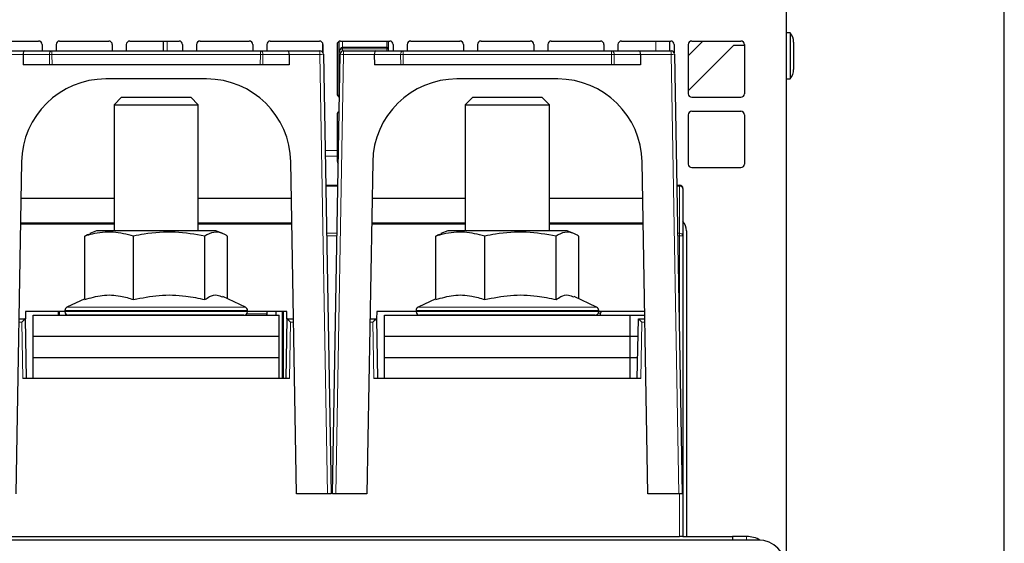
# Paper-space layout 'Blatt5' of a CAD drawing. Header units: millimetres. Extents: x 5 to 418, y 2 to 292.
# Tile 14 of 33: x 250 to 320, y 180 to 217. Entities that reach past the tile are written whole.
import ezdxf

# ---------------------------------------------------------------- set-up
doc = ezdxf.new("R2010")
doc.units = ezdxf.units.MM
doc.layers.add('SLD-0', color=7, linetype='Continuous')
doc.styles.add('SLDTEXTSTYLE1', font='TXT', dxfattribs={"width": 0.605})
doc.dimstyles.new('SLDDIMSTYLE4', dxfattribs={"dimtxt": 3.5, "dimasz": 3.302, "dimexe": 0, "dimexo": 0.0625, "dimgap": 0.875, "dimtad": 1, "dimlfac": 2, "dimrnd": 1e-09, "dimzin": 12, "dimdsep": 46, "dimtxsty": 'SLDTEXTSTYLE1', "dimsah": 1, "dimcen": 0.09, "dimadec": 0, "dimazin": 3, "dimtfac": 1, "dimtofl": 0, "dimtmove": 0, "dimatfit": 3, "dimfxl": 1, "dimfrac": 2, "dimtolj": 1, "dimtzin": 12, "dimarcsym": 0})

# ---------------------------------------------------------------- blocks, each defined once
blk = doc.blocks.new('_D_29')
at = {"layer": 'SLD-0', "color": 7}
for p, q in [((124.452, 158.08), (124.452, 265.479)), ((320.452, 158.08), (320.452, 265.479)), ((124.452, 264.479), (320.452, 264.479))]:
    blk.add_line(p, q, dxfattribs=at)
for points in [[(124.452, 264.479), (127.754, 263.971), (127.754, 264.987)], [(320.452, 264.479), (317.15, 264.987), (317.15, 263.971)]]:
    blk.add_solid(points, dxfattribs=at)
at = {"layer": 'SLD-0', "color": 7, "insert": (218.442, 268.99), "char_height": 3.5, "attachment_point": 1, "style": 'SLDTEXTSTYLE1'}
blk.add_mtext('392', dxfattribs=at)

psp = doc.layouts.new('Blatt5')

# ---------------------------------------------------------------- linework, layer by layer
at = {"color": 7, "linetype": 'Continuous', "lineweight": 25}
for p, q in [((304.9523, 178.2298), (304.9523, 217.7798)), ((305.2023, 215.9123), (304.9523, 215.9123)), ((305.2023, 215.9123), (305.2023, 212.6473)), ((248.2023, 215.3298), (251.7023, 215.3298)), ((253.2023, 215.3298), (256.7023, 215.3298)), ((258.2023, 215.3298), (261.7023, 215.3298)), ((260.6023, 214.6298), (260.6023, 215.3298)), ((263.2023, 215.3298), (266.7023, 215.3298)), ((268.2023, 215.3298), (271.7023, 215.3298)), ((273.1023, 214.5164), (273.1023, 215.3089)), ((273.2023, 215.3298), (276.7023, 215.3298)), ((276.6023, 215.3298), (276.6023, 214.7762)), ((278.2023, 215.3298), (281.7023, 215.3298)), ((283.2023, 215.3298), (286.7023, 215.3298)), ((288.2023, 215.3298), (291.7023, 215.3298)), ((293.2023, 215.3298), (296.7023, 215.3298)), ((299.0023, 215.3298), (297.9523, 214.2798)), ((298.2023, 215.3298), (301.7023, 215.3298)), ((305.4523, 215.2508), (305.4523, 213.3087)), ((248.4228, 214.6298), (250.7078, 214.6298)), ((250.7078, 214.6298), (252.658, 214.6298)), ((251.9523, 215.0798), (251.9523, 214.6298)), ((252.658, 214.6298), (267.4966, 214.6298)), ((252.9523, 215.0798), (252.9523, 214.6298)), ((256.9523, 215.0798), (256.9523, 214.6298)), ((257.9523, 215.0798), (257.9523, 214.6298)), ((261.9523, 215.0798), (261.9523, 214.6298)), ((262.9523, 215.0798), (262.9523, 214.6298)), ((266.9523, 215.0798), (266.9523, 214.6298)), ((267.4966, 214.6298), (269.4468, 214.6298)), ((267.9523, 215.0798), (267.9523, 214.6298)), ((269.4468, 214.6298), (271.7318, 214.6298)), ((271.941, 214.5167), (271.9353, 215.1705)), ((271.9523, 215.0798), (271.9523, 214.4975)), ((272.9523, 215.0798), (272.9523, 211.5798)), ((273.1023, 211.3506), (273.1023, 214.5164)), ((276.5023, 214.8762), (273.3523, 214.8762)), ((273.4228, 214.6298), (275.7078, 214.6298)), ((275.7078, 214.6298), (277.658, 214.6298)), ((276.6023, 214.7762), (276.6023, 214.6298)), ((276.9523, 215.0798), (276.9523, 214.6298)), ((277.658, 214.6298), (292.4966, 214.6298)), ((277.9523, 215.0798), (277.9523, 214.6298)), ((281.9523, 215.0798), (281.9523, 214.6298)), ((282.9523, 215.0798), (282.9523, 214.6298)), ((286.9523, 215.0798), (286.9523, 214.6298)), ((287.9523, 215.0798), (287.9523, 214.6298)), ((291.9523, 215.0798), (291.9523, 214.6298)), ((292.4966, 214.6298), (294.4468, 214.6298)), ((292.9523, 215.0798), (292.9523, 214.6298)), ((294.4468, 214.6298), (296.7318, 214.6298)), ((296.9523, 215.0798), (296.9523, 214.4975)), ((297.9523, 215.0798), (297.9523, 211.5798)), ((297.9523, 211.7798), (301.2023, 215.0298)), ((301.2023, 215.0298), (301.9523, 215.0298)), ((301.9523, 215.0798), (301.9523, 211.5798)), ((250.6043, 214.3754), (250.6097, 213.6298)), ((269.5503, 214.3754), (269.5449, 213.6298)), ((271.9817, 214.3841), (272.5273, 183.1298)), ((272.6273, 183.1298), (273.1728, 214.3841)), ((275.6043, 214.3754), (275.6097, 213.6298)), ((294.5503, 214.3754), (294.5449, 213.6298)), ((296.9817, 214.3841), (297.5273, 183.1298)), ((252.4866, 213.6298), (250.6097, 213.6298)), ((252.6634, 213.6298), (252.4866, 213.6298)), ((267.4912, 213.6298), (252.6634, 213.6298)), ((267.668, 213.6298), (267.4912, 213.6298)), ((269.5449, 213.6298), (267.668, 213.6298)), ((277.4866, 213.6298), (275.6097, 213.6298)), ((277.6634, 213.6298), (277.4866, 213.6298)), ((292.4912, 213.6298), (277.6634, 213.6298)), ((292.668, 213.6298), (292.4912, 213.6298)), ((294.5449, 213.6298), (292.668, 213.6298)), ((263.6662, 212.6298), (256.4884, 212.6298)), ((288.6662, 212.6298), (281.4884, 212.6298)), ((304.9523, 212.6473), (305.2023, 212.6473)), ((257.614, 211.3298), (257.0773, 210.793)), ((257.614, 211.3298), (262.5405, 211.3298)), ((263.0773, 210.793), (262.5405, 211.3298)), ((282.614, 211.3298), (282.0773, 210.793)), ((282.614, 211.3298), (287.5405, 211.3298)), ((288.0773, 210.793), (287.5405, 211.3298)), ((298.2023, 211.3298), (301.7023, 211.3298)), ((257.0773, 210.793), (257.0773, 201.8298)), ((257.0773, 210.793), (263.0773, 210.793)), ((263.0773, 201.8298), (263.0773, 210.793)), ((282.0773, 210.793), (282.0773, 201.8298)), ((282.0773, 210.793), (288.0773, 210.793)), ((288.0773, 201.8298), (288.0773, 210.793)), ((298.2023, 210.3298), (301.7023, 210.3298)), ((272.9523, 210.0798), (272.9523, 207.5514)), ((297.9523, 210.0798), (297.9523, 206.5798)), ((301.9523, 210.0798), (301.9523, 206.5798)), ((272.9523, 207.5514), (272.9523, 207.1288)), ((272.9523, 207.1288), (272.9523, 206.7919)), ((250.4893, 206.7345), (250.0773, 183.1298)), ((270.0773, 183.1298), (269.6653, 206.7345)), ((275.4893, 206.7345), (275.0773, 183.1298)), ((295.0773, 183.1298), (294.6653, 206.7345)), ((298.2023, 206.3298), (301.7023, 206.3298)), ((272.1442, 205.0798), (273.0104, 205.0798)), ((297.1442, 205.0798), (297.3273, 205.0798)), ((297.5773, 204.8298), (297.5773, 201.4744)), ((257.0773, 204.1298), (250.4439, 204.1298)), ((269.7107, 204.1298), (263.0773, 204.1298)), ((282.0773, 204.1298), (275.4439, 204.1298)), ((294.7107, 204.1298), (288.0773, 204.1298)), ((250.4124, 202.3298), (251.3273, 202.3298)), ((257.0773, 202.3798), (250.4133, 202.3798)), ((251.0773, 202.3298), (251.0782, 202.3798)), ((251.3273, 202.3298), (257.0773, 202.3298)), ((269.7413, 202.3798), (263.0773, 202.3798)), ((263.0773, 202.3298), (268.8273, 202.3298)), ((268.8273, 202.3298), (269.7422, 202.3298)), ((269.0764, 202.3798), (269.0773, 202.3298)), ((275.4124, 202.3298), (276.3273, 202.3298)), ((282.0773, 202.3798), (275.4133, 202.3798)), ((276.0773, 202.3298), (276.0782, 202.3798)), ((276.3273, 202.3298), (282.0773, 202.3298)), ((294.7413, 202.3798), (288.0773, 202.3798)), ((288.0773, 202.3298), (293.8273, 202.3298)), ((293.8273, 202.3298), (294.7422, 202.3298)), ((294.0764, 202.3798), (294.0773, 202.3298)), ((254.9934, 196.9377), (254.9934, 201.4513)), ((255.8273, 201.8298), (255.3439, 201.6364)), ((264.3273, 201.8298), (255.8273, 201.8298)), ((258.4658, 196.9377), (258.4658, 201.4513)), ((263.5496, 196.9377), (263.5496, 201.4513)), ((264.8107, 201.6364), (264.3273, 201.8298)), ((265.1612, 196.9901), (265.1612, 201.4513)), ((279.9934, 196.9377), (279.9934, 201.4513)), ((280.8273, 201.8298), (280.3439, 201.6364)), ((289.3273, 201.8298), (280.8273, 201.8298)), ((283.4658, 196.9377), (283.4658, 201.4513)), ((288.5496, 196.9377), (288.5496, 201.4513)), ((289.8107, 201.6364), (289.3273, 201.8298)), ((290.1612, 196.9901), (290.1612, 201.4513)), ((297.5773, 201.4744), (297.5773, 180.0798)), ((297.8273, 201.8298), (297.8273, 180.0798)), ((254.9934, 196.9901), (253.7216, 196.3971)), ((266.433, 196.3971), (264.823, 197.1478)), ((279.9934, 196.9901), (278.7216, 196.3971)), ((291.433, 196.3971), (289.823, 197.1478)), ((250.2946, 195.5798), (250.7531, 195.5798)), ((250.7531, 195.5798), (250.7686, 195.5798)), ((250.7531, 195.5798), (250.7531, 195.5798)), ((250.7531, 195.5798), (250.8273, 191.3298)), ((250.7773, 196.0798), (250.7686, 195.5798)), ((253.5773, 196.0798), (250.7773, 196.0798)), ((251.3273, 194.3293), (251.3273, 195.8293)), ((251.3273, 195.8293), (268.8273, 195.8293)), ((253.1273, 195.8293), (253.1273, 196.0798)), ((253.2023, 195.8293), (253.2023, 196.0798)), ((253.5773, 196.1705), (253.5773, 196.0798)), ((253.6273, 195.9298), (253.6273, 195.8293)), ((258.1389, 195.8298), (253.8273, 195.8298)), ((256.8057, 195.8298), (256.8079, 195.8293)), ((257.0138, 195.8298), (257.0273, 195.8293)), ((257.0773, 195.8298), (257.0773, 195.8293)), ((266.3273, 195.8298), (258.1389, 195.8298)), ((263.0773, 195.8293), (263.0773, 195.8298)), ((263.1273, 195.8293), (263.1408, 195.8298)), ((263.8057, 195.8298), (263.8079, 195.8293)), ((266.5773, 196.0798), (266.5773, 196.1705)), ((269.3773, 196.0798), (266.5773, 196.0798)), ((267.9773, 195.9274), (267.9773, 196.0798)), ((268.6273, 195.8293), (268.6273, 196.0798)), ((268.8273, 194.3293), (268.8273, 195.8293)), ((269.0523, 196.0798), (269.0523, 191.3298)), ((269.1273, 196.0798), (269.1273, 191.3298)), ((269.3273, 191.3298), (269.4015, 195.5798)), ((269.386, 195.5798), (269.3773, 196.0798)), ((269.386, 195.5798), (269.4015, 195.5798)), ((269.4015, 195.5798), (269.4015, 195.5798)), ((269.4015, 195.5798), (269.86, 195.5798)), ((275.2946, 195.5798), (275.7531, 195.5798)), ((275.7531, 195.5798), (275.7686, 195.5798)), ((275.7531, 195.5798), (275.7531, 195.5798)), ((275.7531, 195.5798), (275.8273, 191.3298)), ((275.7773, 196.0798), (275.7686, 195.5798)), ((278.5773, 196.0798), (275.7773, 196.0798)), ((276.3273, 194.3293), (276.3273, 195.8293)), ((276.3273, 195.8293), (293.8273, 195.8293)), ((278.5773, 196.1705), (278.5773, 196.0798)), ((283.1389, 195.8298), (278.8273, 195.8298)), ((281.3773, 195.8293), (281.3773, 195.8298)), ((281.4523, 195.8293), (281.4523, 195.8298)), ((281.8773, 195.8298), (281.8773, 195.8293)), ((282.0138, 195.8298), (282.0273, 195.8293)), ((282.0773, 195.8298), (282.0773, 195.8293)), ((291.3273, 195.8298), (283.1389, 195.8298)), ((288.0773, 195.8293), (288.0773, 195.8298)), ((288.1273, 195.8293), (288.1408, 195.8298)), ((289.2023, 195.8298), (289.2023, 195.8293)), ((291.5773, 196.0798), (291.5773, 196.1705)), ((294.8499, 196.0798), (291.5773, 196.0798)), ((291.7023, 195.8293), (291.7023, 195.9798)), ((293.8273, 194.3293), (293.8273, 195.8293)), ((293.8273, 195.8293), (294.8556, 195.8293)), ((294.3273, 191.3298), (294.4015, 195.5798)), ((294.4015, 195.5798), (294.4015, 195.5798)), ((294.4015, 195.5798), (294.86, 195.5798)), ((294.8506, 196.1176), (294.8499, 196.0798)), ((294.8499, 196.0798), (294.8513, 196.0798)), ((251.3273, 192.8295), (251.3273, 194.3293)), ((251.3273, 194.3293), (268.8273, 194.3293)), ((268.8273, 192.8295), (268.8273, 194.3293)), ((276.3273, 194.3293), (293.8273, 194.3293)), ((276.3273, 192.8295), (276.3273, 194.3293)), ((293.8273, 194.3293), (294.3797, 194.3293)), ((293.8273, 192.8295), (293.8273, 194.3293)), ((251.3273, 191.3298), (251.3273, 192.8295)), ((251.3273, 192.8295), (268.8273, 192.8295)), ((268.8273, 191.3298), (268.8273, 192.8295)), ((276.3273, 191.3298), (276.3273, 192.8295)), ((276.3273, 192.8295), (293.8273, 192.8295)), ((293.8273, 191.3298), (293.8273, 192.8295)), ((293.8273, 192.8295), (294.3535, 192.8295)), ((269.5773, 191.3298), (250.5773, 191.3298)), ((294.5773, 191.3298), (275.5773, 191.3298)), ((272.2772, 183.1298), (270.0773, 183.1298)), ((272.5273, 183.1298), (272.2772, 183.1298)), ((272.8774, 183.1298), (272.6273, 183.1298)), ((275.0773, 183.1298), (272.8774, 183.1298)), ((297.2772, 183.1298), (295.0773, 183.1298)), ((297.5273, 183.1298), (297.2772, 183.1298)), ((302.9273, 179.8298), (141.9773, 179.8298)), ((222.8273, 180.0798), (297.3273, 180.0798)), ((297.5773, 180.0798), (297.3273, 180.0798)), ((297.5773, 180.0798), (301.1023, 180.0798)), ((301.1023, 180.0798), (301.1023, 179.8298)), ((302.1023, 180.0798), (301.1023, 180.0798))]:
    psp.add_line(p, q, dxfattribs=at)
at = {"color": 7, "linetype": 'Continuous', "lineweight": 18}
for p, q in [((260.8501, 215.3298), (260.8501, 214.6298)), ((273.3523, 215.3298), (273.3523, 214.8762)), ((276.5023, 214.8762), (276.5023, 215.3298)), ((295.6523, 214.6298), (295.6523, 215.3298)), ((252.658, 214.3754), (252.658, 214.6298)), ((267.4966, 214.3754), (267.4966, 214.6298)), ((271.7318, 214.6298), (271.7318, 214.3754)), ((273.3523, 214.7762), (273.3523, 214.8762)), ((273.3523, 214.7762), (273.3523, 214.6196)), ((276.5023, 214.7762), (273.3523, 214.7762)), ((273.4228, 214.3754), (273.4228, 214.6298)), ((276.5023, 214.7762), (276.5023, 214.8762)), ((276.5023, 214.6298), (276.5023, 214.7762)), ((276.6023, 214.7762), (276.5023, 214.7762)), ((277.658, 214.3754), (277.658, 214.6298)), ((292.4966, 214.3754), (292.4966, 214.6298)), ((296.7318, 214.6298), (296.7318, 214.3754)), ((250.6043, 214.3754), (248.4228, 214.3754)), ((252.4812, 214.3754), (250.6043, 214.3754)), ((252.4866, 213.6298), (252.4812, 214.3754)), ((267.4966, 214.3754), (252.658, 214.3754)), ((252.658, 214.3754), (252.6634, 213.6298)), ((267.4912, 213.6298), (267.4966, 214.3754)), ((267.6734, 214.3754), (267.668, 213.6298)), ((269.5503, 214.3754), (267.6734, 214.3754)), ((271.7318, 214.3754), (269.5503, 214.3754)), ((272.2772, 183.1298), (271.7318, 214.3754)), ((273.4228, 214.3754), (272.8774, 183.1298)), ((275.6043, 214.3754), (273.4228, 214.3754)), ((277.4812, 214.3754), (275.6043, 214.3754)), ((277.4866, 213.6298), (277.4812, 214.3754)), ((292.4966, 214.3754), (277.658, 214.3754)), ((277.658, 214.3754), (277.6634, 213.6298)), ((292.4912, 213.6298), (292.4966, 214.3754)), ((292.6734, 214.3754), (292.668, 213.6298)), ((294.5503, 214.3754), (292.6734, 214.3754)), ((296.7318, 214.3754), (294.5503, 214.3754)), ((297.2772, 183.1298), (296.7318, 214.3754)), ((272.101, 207.5514), (272.9523, 207.5514)), ((272.1084, 207.1288), (272.9523, 207.1288)), ((273.0092, 205.0065), (272.1454, 205.0065)), ((297.3273, 205.0065), (297.1454, 205.0065)), ((297.3273, 205.0065), (297.3273, 205.0798)), ((297.3273, 201.6512), (297.3273, 205.0065)), ((251.3281, 202.3798), (251.3273, 202.3298)), ((268.8273, 202.3298), (268.8265, 202.3798)), ((276.3281, 202.3798), (276.3273, 202.3298)), ((293.8273, 202.3298), (293.8265, 202.3798)), ((272.204, 201.6512), (272.9506, 201.6512)), ((272.9476, 201.4788), (272.207, 201.4788)), ((297.204, 201.6512), (297.3273, 201.6512)), ((297.3273, 201.4788), (297.207, 201.4788)), ((297.3273, 201.4788), (297.3273, 201.6512)), ((297.3273, 194.5877), (297.3273, 201.4788)), ((253.7216, 196.3971), (258.1062, 196.3971)), ((258.1062, 196.3971), (266.433, 196.3971)), ((278.7216, 196.3971), (283.1062, 196.3971)), ((283.1062, 196.3971), (291.433, 196.3971)), ((258.0614, 196.1705), (253.5773, 196.1705)), ((253.5773, 196.0798), (258.0614, 196.0798)), ((266.5773, 196.1705), (258.0614, 196.1705)), ((258.0614, 196.0798), (266.5773, 196.0798)), ((266.5255, 195.9274), (267.9773, 195.9274)), ((283.0614, 196.1705), (278.5773, 196.1705)), ((278.5773, 196.0798), (283.0614, 196.0798)), ((291.5773, 196.1705), (283.0614, 196.1705)), ((283.0614, 196.0798), (291.5773, 196.0798)), ((291.7023, 195.9798), (291.5564, 195.9798)), ((250.5074, 195.3341), (250.2903, 195.3341)), ((250.5773, 191.3298), (250.5074, 195.3341)), ((269.6472, 195.3341), (269.5773, 191.3298)), ((269.8643, 195.3341), (269.6472, 195.3341)), ((275.5074, 195.3341), (275.2903, 195.3341)), ((275.5773, 191.3298), (275.5074, 195.3341)), ((294.6472, 195.3341), (294.5773, 191.3298)), ((294.8643, 195.3341), (294.6472, 195.3341)), ((297.3273, 180.0798), (297.3273, 183.1298)), ((302.1023, 179.8298), (302.1023, 180.0798))]:
    psp.add_line(p, q, dxfattribs=at)
at = {"color": 7, "linetype": 'Continuous', "lineweight": 25}
for centre, radius, start, end in [((304.4523, 215.2508), 1, 0, 41.409622), ((251.7023, 215.0798), 0.25, 0, 90), ((253.2023, 215.0798), 0.25, 90, 180), ((256.7023, 215.0798), 0.25, 0, 90), ((258.2023, 215.0798), 0.25, 90, 180), ((261.7023, 215.0798), 0.25, 0, 90), ((263.2023, 215.0798), 0.25, 90, 180), ((266.7023, 215.0798), 0.25, 0, 90), ((268.2023, 215.0798), 0.25, 90, 180), ((271.7023, 215.0798), 0.25, 0, 90), ((273.2023, 215.0798), 0.25, 90, 180), ((276.7023, 215.0798), 0.25, 0, 90), ((278.2023, 215.0798), 0.25, 90, 180), ((281.7023, 215.0798), 0.25, 0, 90), ((283.2023, 215.0798), 0.25, 90, 180), ((286.7023, 215.0798), 0.25, 0, 90), ((288.2023, 215.0798), 0.25, 90, 180), ((291.7023, 215.0798), 0.25, 0, 90), ((293.2023, 215.0798), 0.25, 90, 180), ((296.7023, 215.0798), 0.25, 0, 90), ((298.2023, 215.0798), 0.25, 90, 180), ((301.7023, 215.0798), 0.25, 0, 90), ((271.7318, 214.3798), 0.25, 1, 90), ((273.4228, 214.3798), 0.25, 90, 179), ((276.5023, 214.7762), 0.1, 0, 90), ((296.7318, 214.3798), 0.25, 1, 90), ((304.4523, 213.3087), 1, 318.590378, 0), ((256.4884, 206.6298), 6, 90, 179), ((263.6662, 206.6298), 6, 1, 90), ((281.4884, 206.6298), 6, 90, 179), ((288.6662, 206.6298), 6, 1, 90), ((273.2023, 211.5798), 0.25, 180, 250.725743), ((298.2023, 211.5798), 0.25, 180, 270), ((301.7023, 211.5798), 0.25, 270, 0), ((273.2023, 210.0798), 0.25, 113.726062, 180), ((298.2023, 210.0798), 0.25, 90, 180), ((301.7023, 210.0798), 0.25, 0, 90), ((273.1723, 206.7954), 0.22, 180.916451, 232.171658), ((298.2023, 206.5798), 0.25, 180, 270), ((301.7023, 206.5798), 0.25, 270, 0), ((297.3273, 204.8298), 0.25, 0, 90), ((296.8273, 201.8298), 1, 0, 41.409622), ((253.8273, 196.1705), 0.25, 115, 180), ((266.3273, 196.1705), 0.25, 0, 65), ((278.8273, 196.1705), 0.25, 115, 180), ((291.3273, 196.1705), 0.25, 0, 65), ((253.8273, 196.0798), 0.25, 180, 270), ((266.3273, 196.0798), 0.25, 270, 0), ((267.8773, 195.9274), 0.1, 281.165294, 0), ((278.8273, 196.0798), 0.25, 180, 270), ((291.3273, 196.0798), 0.25, 270, 0), ((291.8023, 195.9798), 0.1, 90, 180), ((302.1023, 178.0798), 2, 60.696049, 90), ((302.9273, 177.8298), 2, 0, 90)]:
    psp.add_arc(centre, radius, start, end, dxfattribs=at)
at = {"color": 7, "linetype": 'Continuous', "lineweight": 18}
for centre, radius, start, end in [((252.7032, 214.4097), 0.2246, 101.61673, 188.794568), ((267.4514, 214.4097), 0.2246, 351.205432, 78.38327), ((277.7032, 214.4097), 0.2246, 101.61673, 188.794568), ((292.4514, 214.4097), 0.2246, 351.205432, 78.38327), ((252.5696, 225.1082), 10.7332, 269.528234, 270.471766), ((267.585, 225.1082), 10.7332, 269.528234, 270.471766), ((271.7317, 217.9624), 3.587, 270.001424, 273.997358), ((273.4229, 217.9624), 3.587, 266.002642, 269.998576), ((277.5696, 225.1082), 10.7332, 269.528234, 270.471766), ((292.585, 225.1082), 10.7332, 269.528234, 270.471766), ((296.7317, 217.9624), 3.587, 270.001424, 273.997358), ((297.3585, 204.7856), 0.2232, 11.421754, 98.049467), ((297.3585, 201.4302), 0.2232, 11.421754, 98.049467), ((297.3898, 197.8943), 3.585, 87.001674, 90.998631)]:
    psp.add_arc(centre, radius, start, end, dxfattribs=at)
at = {"color": 7, "linetype": 'Continuous', "lineweight": 25}
for centre, major_axis, ratio, start_param, end_param in [((250.7078, 214.3798), (0, 0.25), 0.4142136, 0, 1.5882496), ((269.4468, 214.3798), (0, 0.25), 0.4142136, 4.6949357, 6.2831853), ((273.3523, 214.5164), (0, 0.3464), 0.7216878, 0, 1.5707963), ((275.7078, 214.3798), (0, 0.25), 0.4142136, 0, 1.5882496), ((294.4468, 214.3798), (0, 0.25), 0.4142136, 4.6949357, 6.2831853), ((250.5074, 195.3298), (0.2457, 0.25), 0.0087255, 0.0085744, 1.5619174), ((269.6472, 195.3298), (-0.2457, 0.25), 0.0087255, 4.7212679, 6.274611), ((275.5074, 195.3298), (0.2457, 0.25), 0.0087255, 0.0085744, 1.5619174), ((294.6472, 195.3298), (-0.2457, 0.25), 0.0087255, 4.7212679, 6.274611)]:
    psp.add_ellipse(centre, major_axis=major_axis, ratio=ratio, start_param=start_param, end_param=end_param, dxfattribs=at)
at = {"color": 7, "linetype": 'Continuous', "lineweight": 18}
psp.add_ellipse((273.3523, 214.5164), major_axis=(0, 0.2598), ratio=0.9622504, start_param=0, end_param=1.5707963, dxfattribs=at)
at = {"color": 7, "linetype": 'Continuous', "lineweight": 25}
for points, knots in [([(296.6523, 214.6298), (296.6523, 214.7577), (296.6523, 215.0855), (296.6523, 215.2373), (296.6523, 215.3298)], [0, 0, 0, 0, 0.3905177, 1, 1, 1, 1]), ([(258.4658, 201.4513), (257.9834, 201.5694), (257.0037, 201.8092), (255.8305, 201.6845), (255.1649, 201.4991), (254.9934, 201.4513)], [0, 0, 0, 0, 0.4185557, 0.8501619, 1, 1, 1, 1]), ([(254.9934, 201.4513), (255.041, 201.4827), (255.1582, 201.56), (255.2776, 201.5867), (255.3485, 201.6025)], [0, 0, 0, 0, 0.4057214, 1, 1, 1, 1]), ([(263.5496, 201.4513), (262.8435, 201.5694), (261.4091, 201.8092), (259.6913, 201.6845), (258.7169, 201.4991), (258.4658, 201.4513)], [0, 0, 0, 0, 0.41855574, 0.85016189, 1, 1, 1, 1]), ([(265.1612, 201.4513), (265.0931, 201.4927), (264.8203, 201.6586), (264.3272, 201.792), (263.8555, 201.6405), (263.5973, 201.4807), (263.5496, 201.4513)], [0, 0, 0, 0, 0.1280361, 0.5135986, 0.9103184, 1, 1, 1, 1]), ([(283.4658, 201.4513), (282.9834, 201.5694), (282.0037, 201.8092), (280.8305, 201.6845), (280.1649, 201.4991), (279.9934, 201.4513)], [0, 0, 0, 0, 0.4185557, 0.8501619, 1, 1, 1, 1]), ([(279.9934, 201.4513), (280.041, 201.4827), (280.1582, 201.56), (280.2776, 201.5867), (280.3485, 201.6025)], [0, 0, 0, 0, 0.4057214, 1, 1, 1, 1]), ([(288.5496, 201.4513), (287.8435, 201.5694), (286.4091, 201.8092), (284.6913, 201.6845), (283.7169, 201.4991), (283.4658, 201.4513)], [0, 0, 0, 0, 0.41855574, 0.85016189, 1, 1, 1, 1]), ([(290.1612, 201.4513), (290.0931, 201.4927), (289.8203, 201.6586), (289.3272, 201.792), (288.8555, 201.6405), (288.5973, 201.4807), (288.5496, 201.4513)], [0, 0, 0, 0, 0.1280361, 0.5135986, 0.9103184, 1, 1, 1, 1]), ([(254.9934, 196.9377), (255.4066, 197.0596), (256.2456, 197.3069), (257.4252, 197.2581), (258.1576, 197.0326), (258.4658, 196.9377)], [0, 0, 0, 0, 0.3599192, 0.7307377, 1, 1, 1, 1]), ([(258.4658, 196.9377), (259.0708, 197.0596), (260.2991, 197.3069), (262.0261, 197.2581), (263.0985, 197.0326), (263.5496, 196.9377)], [0, 0, 0, 0, 0.3599192, 0.7307377, 1, 1, 1, 1]), ([(263.5496, 196.9377), (263.6609, 197.0129), (263.9487, 197.2075), (264.3751, 197.3223), (264.6826, 197.1811), (264.811, 197.1221)], [0, 0, 0, 0, 0.2683553, 0.6944575, 1, 1, 1, 1]), ([(279.9934, 196.9377), (280.4066, 197.0596), (281.2456, 197.3069), (282.4252, 197.2581), (283.1576, 197.0326), (283.4658, 196.9377)], [0, 0, 0, 0, 0.3599192, 0.7307377, 1, 1, 1, 1]), ([(283.4658, 196.9377), (284.0708, 197.0596), (285.2991, 197.3069), (287.0261, 197.2581), (288.0985, 197.0326), (288.5496, 196.9377)], [0, 0, 0, 0, 0.3599192, 0.7307377, 1, 1, 1, 1]), ([(288.5496, 196.9377), (288.6609, 197.0129), (288.9487, 197.2075), (289.3751, 197.3223), (289.6826, 197.1811), (289.811, 197.1221)], [0, 0, 0, 0, 0.2683553, 0.6944575, 1, 1, 1, 1])]:
    psp.add_open_spline(points, degree=3, knots=knots, dxfattribs=at)

# ---------------------------------------------------------------- dimensions: what is measured, and where the dimension line sits
at = {"layer": 'SLD-0', "color": 7}
dim = psp.add_linear_dim(base=(320.4523, 264.4786), p1=(124.4523, 158.0798), p2=(320.4523, 158.0798), dimstyle='SLDDIMSTYLE4', dxfattribs=at)
dim.commit()
dim.dimension.update_dxf_attribs({"geometry": '_D_29', "text_midpoint": (222.4523, 264.4786), "dimtype": 160})

doc.saveas('drawing.dxf')
